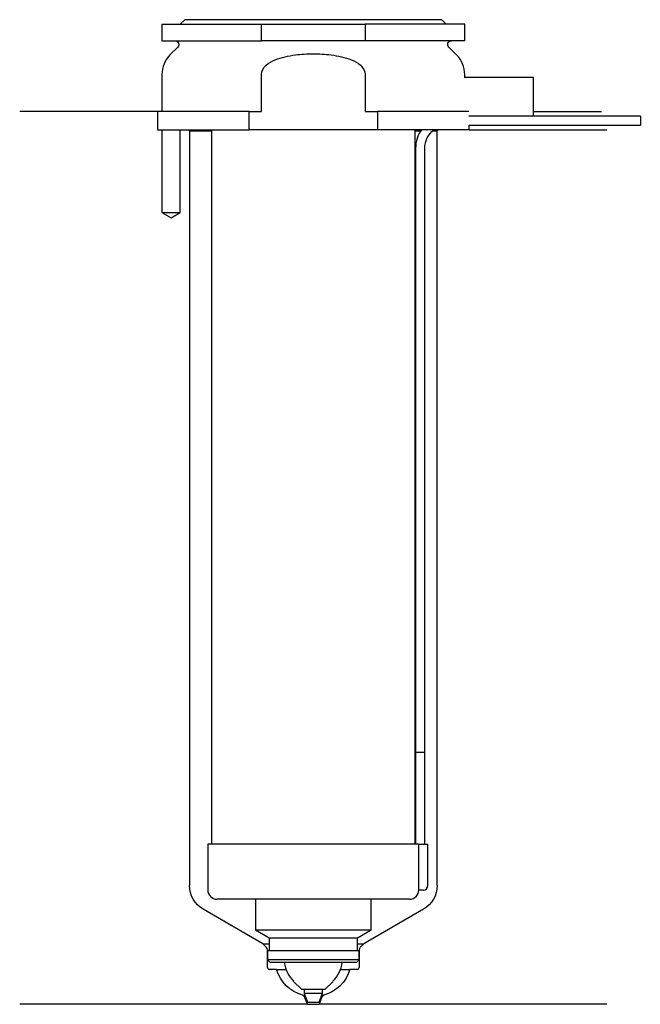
# Model space of a CAD drawing. Header units: inches. Extents: x 26 to 93, y 177 to 284.
import ezdxf

# ---------------------------------------------------------------- set-up
doc = ezdxf.new("R2010")
doc.units = ezdxf.units.IN
for name, color, linetype in [('201', 7, 'Continuous'), ('30', 7, 'Continuous'), ('32', 7, 'Continuous')]:
    doc.layers.add(name, color=color, linetype=linetype)

msp = doc.modelspace()

# ---------------------------------------------------------------- linework, layer by layer
at = {"layer": '201', "color": 113}
for p, q in [((40.53, 274.31), (25.53, 274.31)), ((40.53, 274.31), (40.53, 272.31)), ((81.53, 274.31), (88.96, 274.31)), ((41.03, 272.31), (41.03, 263.31)), ((43.03, 263.31), (43.03, 272.31)), ((43.93, 272.31), (44.03, 272.21)), ((44.03, 272.21), (44.03, 190.01)), ((44.03, 272.21), (46.43, 272.21)), ((68.63, 272.21), (69.24, 272.21)), ((70.55, 272.21), (71.03, 272.21)), ((71.03, 272.21), (71.13, 272.31)), ((71.03, 190.01), (71.03, 272.21)), ((74.53, 272.31), (89.53, 272.31)), ((41.03, 263.31), (42.03, 262.74)), ((42.03, 262.74), (43.03, 263.31)), ((52.02, 183.66), (45.53, 187.41)), ((69.53, 187.41), (63.03, 183.66)), ((52.02, 183.66), (52.72, 183.66)), ((52.4, 183.28), (52.02, 183.66)), ((62.33, 183.66), (63.03, 183.66)), ((63.03, 183.66), (62.65, 183.28)), ((52.52, 181.06), (52.52, 183)), ((62.53, 183), (62.53, 181.06)), ((53.53, 180.86), (52.72, 180.86)), ((53.53, 180.86), (54.55, 180.86)), ((60.51, 180.86), (61.53, 180.86)), ((62.33, 180.86), (61.53, 180.86)), ((56.38, 178.06), (56.6, 178.06)), ((56.58, 177.86), (56.38, 178.06)), ((58.45, 178.06), (58.67, 178.06)), ((58.67, 178.06), (58.47, 177.86)), ((56.88, 177.06), (25.53, 177.06)), ((56.88, 177.06), (56.58, 177.86)), ((56.58, 177.86), (56.68, 177.86)), ((56.88, 177.06), (58.18, 177.06)), ((58.47, 177.86), (58.18, 177.06)), ((89.53, 177.06), (58.18, 177.06)), ((58.38, 177.86), (58.47, 177.86))]:
    msp.add_line(p, q, dxfattribs=at)
at = {"layer": '201', "color": 113, "extrusion": (0, 0, -1)}
for centre, radius, start, end in [((-47.03, 190.01), 3, 300, 360), ((-68.03, 190.01), 3, 180, 240), ((-57.38, 181.94), 4, 284.3911, 344.4177), ((-57.67, 181.94), 4, 195.5823, 255.6089)]:
    msp.add_arc(centre, radius, start, end, dxfattribs=at)
at = {"layer": '201', "color": 113}
for centre, radius, start, end in [((52.12, 183), 0.4, 0, 45), ((62.93, 183), 0.4, 135, 180), ((52.72, 181.06), 0.2, 180, 270), ((62.33, 181.06), 0.2, -90, 0)]:
    msp.add_arc(centre, radius, start, end, dxfattribs=at)
at = {"layer": '30', "color": 113}
for p, q in [((43.53, 284.31), (43.03, 283.81)), ((71.53, 284.31), (43.53, 284.31)), ((72.03, 283.81), (71.53, 284.31)), ((41.03, 283.81), (41.03, 282.01)), ((41.03, 283.81), (51.87, 283.81)), ((51.87, 283.81), (63.18, 283.81)), ((51.87, 282.01), (51.87, 283.81)), ((74.03, 283.81), (63.18, 283.81)), ((63.18, 283.81), (63.18, 282.01)), ((74.03, 282.01), (74.03, 283.81)), ((41.03, 282.01), (51.87, 282.01)), ((42.76, 281.33), (41.9, 280.48)), ((63.18, 282.01), (51.87, 282.01)), ((74.03, 282.01), (63.18, 282.01)), ((73.15, 280.48), (72.29, 281.33)), ((41.03, 278.35), (41.03, 274.31)), ((51.87, 274.31), (51.87, 278.35)), ((63.18, 278.35), (63.18, 274.31)), ((74.03, 278.01), (74.03, 278.35)), ((41.03, 275.31), (41.03, 274.31)), ((40.53, 274.31), (40.53, 272.31)), ((50.54, 274.31), (40.53, 274.31)), ((50.54, 274.31), (51.87, 274.31)), ((50.54, 272.31), (50.54, 274.31)), ((63.18, 274.31), (64.51, 274.31)), ((74.48, 274.31), (64.51, 274.31)), ((64.51, 274.31), (64.51, 272.31)), ((93.18, 273.81), (81.53, 273.81)), ((93.18, 273.81), (93.18, 272.81)), ((74.53, 272.31), (74.53, 272.81)), ((74.53, 272.81), (93.18, 272.81)), ((40.53, 272.31), (50.54, 272.31)), ((41.03, 272.31), (41.03, 263.31)), ((43.03, 263.31), (43.03, 272.31)), ((46.43, 272.31), (46.43, 194.51)), ((64.51, 272.31), (50.54, 272.31)), ((74.53, 272.31), (64.51, 272.31)), ((68.63, 194.51), (68.63, 272.31)), ((68.68, 270.31), (68.68, 204.51)), ((69.68, 204.51), (69.68, 270.31)), ((41.03, 263.31), (43.03, 263.31)), ((68.68, 204.51), (69.68, 204.51)), ((68.68, 204.51), (69.68, 204.51)), ((68.68, 204.51), (68.68, 194.51)), ((69.68, 194.51), (69.68, 204.51)), ((69, 194.51), (46.03, 194.51)), ((46.03, 194.51), (46.03, 189.51)), ((69, 194.51), (69, 190.01)), ((69, 194.51), (70.03, 194.51)), ((70.03, 190.01), (70.03, 194.51)), ((69.53, 189.51), (69.02, 189.51)), ((68.03, 188.51), (47.03, 188.51)), ((51.23, 188.51), (51.23, 185.18)), ((63.83, 185.18), (63.83, 188.51)), ((51.23, 185.18), (63.83, 185.18)), ((51.23, 185.18), (52.72, 184.31)), ((62.33, 184.31), (63.83, 185.18)), ((52.72, 184.31), (62.33, 184.31)), ((52.72, 184.31), (52.72, 182.91)), ((62.33, 182.91), (62.33, 184.31)), ((52.52, 182.91), (62.53, 182.91)), ((52.52, 182.91), (52.52, 181.91)), ((62.53, 181.91), (62.53, 182.91)), ((62.53, 181.91), (52.52, 181.91)), ((52.52, 181.91), (52.82, 181.61)), ((62.23, 181.61), (52.82, 181.61)), ((62.23, 181.61), (62.53, 181.91)), ((55.38, 179.56), (56.23, 178.71)), ((58.83, 178.71), (59.68, 179.56)), ((56.23, 178.71), (58.83, 178.71)), ((56.53, 178.71), (56.53, 178.27)), ((56.53, 178.27), (58.53, 178.27)), ((56.53, 178.27), (56.88, 177.31)), ((58.18, 177.31), (58.53, 178.27)), ((58.53, 178.27), (58.53, 178.71)), ((56.88, 177.31), (58.18, 177.31))]:
    msp.add_line(p, q, dxfattribs=at)
at = {"layer": '30', "color": 113, "extrusion": (0, 0, -1)}
for centre, radius, start, end in [((-42.48, 281.61), 0.4, 90, 225), ((-72.58, 281.61), 0.4, -45, 90), ((-72.18, 270.31), 2.5, 0, 53.1295)]:
    msp.add_arc(centre, radius, start, end, dxfattribs=at)
at = {"layer": '30', "color": 113}
for centre, radius, start, end in [((44.03, 278.35), 3, 135, 180), ((71.03, 278.35), 3, 0, 45), ((72.18, 270.31), 3.5, 145.1489, 180), ((69.53, 190.01), 0.5, -90, 0), ((47.03, 189.51), 1, 180, 270), ((68.03, 189.51), 1, -90, 0), ((57.91, 182.1), 3.58, 187.7745, 225), ((57.14, 182.1), 3.58, 315, 352.2255)]:
    msp.add_arc(centre, radius, start, end, dxfattribs=at)
for points, knots in [([(51.87, 278.35), (51.87, 278.74), (52.1, 279.1), (52.67, 279.61), (53.02, 279.79), (54.07, 280.23), (54.83, 280.38), (55.58, 280.48)], [0, 0, 0, 0, 0.25, 0.25, 0.5, 0.5, 1, 1, 1, 1]), ([(55.58, 280.48), (56.22, 280.56), (56.87, 280.6), (57.84, 280.6), (58.17, 280.59), (58.82, 280.55), (59.15, 280.52), (59.47, 280.48)], [0, 0, 0, 0, 0.5, 0.5, 0.75, 0.75, 1, 1, 1, 1]), ([(59.47, 280.48), (60.22, 280.38), (60.98, 280.23), (62.04, 279.79), (62.38, 279.61), (62.95, 279.09), (63.18, 278.74), (63.18, 278.35)], [0, 0, 0, 0, 0.5, 0.5, 0.75, 0.75, 1, 1, 1, 1]), ([(69, 190.01), (69, 189.96), (69, 189.9), (69, 189.8), (69, 189.75), (69, 189.66), (69.01, 189.62), (69.01, 189.56), (69.01, 189.54), (69.02, 189.53), (69.02, 189.52), (69.02, 189.51)], [0, 0, 0, 0, 0.208381, 0.208381, 0.416996, 0.416996, 0.625825, 0.625825, 0.83609, 0.83609, 1, 1, 1, 1])]:
    msp.add_open_spline(points, degree=3, knots=knots, dxfattribs=at)
at = {"layer": '32', "color": 113}
for p, q in [((81.53, 278.01), (73.98, 278.01)), ((81.53, 273.81), (81.53, 278.01)), ((81.53, 273.81), (74.48, 273.81))]:
    msp.add_line(p, q, dxfattribs=at)

doc.saveas('drawing.dxf')
